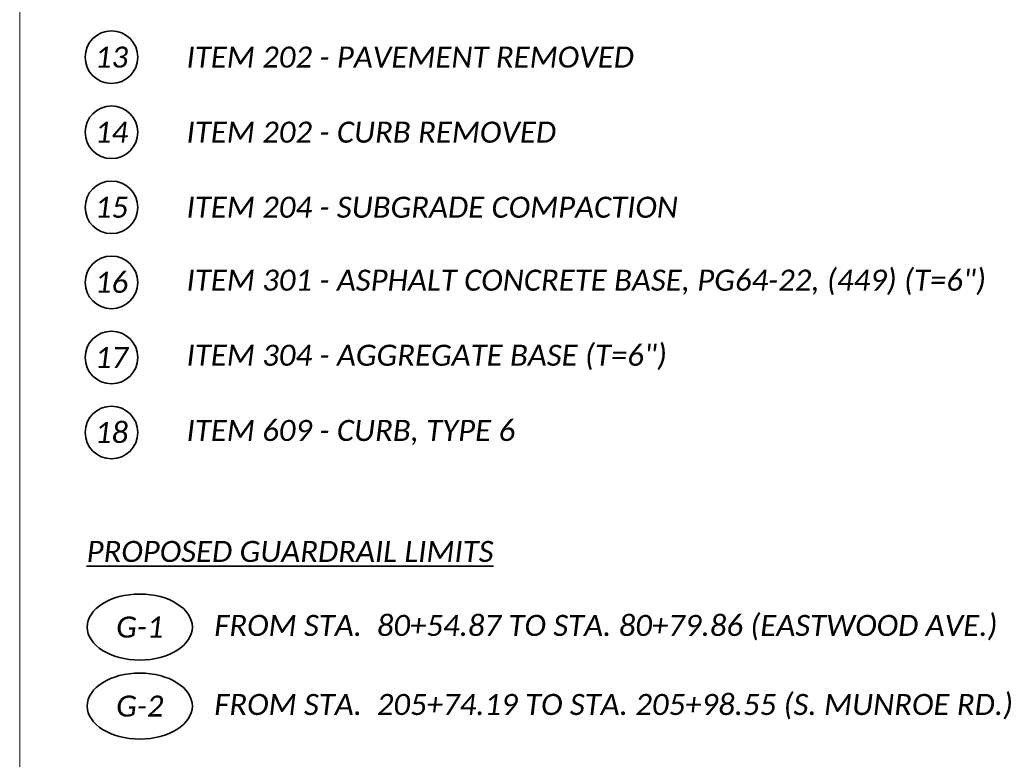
# Model space of a CAD drawing. Header units: feet. Extents: x 2288 to 3199, y 547 to 693.
# Tile 6 of 28: x 2416 to 2442, y 631 to 651. Entities that reach past the tile are written whole.
import ezdxf
from ezdxf.enums import TextEntityAlignment as Align

# ---------------------------------------------------------------- set-up
doc = ezdxf.new("R2010")
doc.units = ezdxf.units.FT
doc.header["$LTSCALE"] = 4
doc.header["$MEASUREMENT"] = 0
doc.layers.get('0').update_dxf_attribs({"lineweight": 15, "true_color": 0xc2ced6})
doc.layers.add('0_Mview', color=7, linetype='Continuous', lineweight=15, plot=False)
doc.layers.add('TX_P_5', color=7, linetype='Continuous', lineweight=35)
doc.styles.add('P_Slanted - Normal Fixed Spacing', font='calibrii.ttf', dxfattribs={"height": 0.14})
doc.dimstyles.new('P_Dec-1 Masked Slanted', dxfattribs={"dimtxt": 0.14, "dimasz": 0.14, "dimexe": 0.21, "dimexo": 0.21, "dimgap": 0.0625, "dimtad": 1, "dimdec": 1, "dimzin": 3, "dimdsep": 46, "dimtxsty": 'P_Slanted - Normal Fixed Spacing', "dimblk": 'Dim1', "dimcen": 0.035, "dimclrd": 95, "dimclre": 95, "dimclrt": 7, "dimaunit": 1, "dimadec": 3, "dimazin": 2, "dimtfac": 1, "dimtdec": 1, "dimtix": 1, "dimtmove": 1, "dimatfit": 3, "dimldrblk": 'Dim1', "dimfxl": 1, "dimtfill": 1, "dimtolj": 1, "dimtzin": 0, "dimlwd": 15, "dimlwe": 15, "dimarcsym": 0})

# ---------------------------------------------------------------- blocks, each defined once
blk = doc.blocks.new('Dim1')
h = blk.add_hatch(color=4)
h.dxf.hatch_style = 1
h.paths.add_polyline_path([(0, 0), (-1, -0.2), (-1, 0.2)])
at = {"color": 4}
blk.add_lwpolyline([(0, 0), (-1, -0.2), (-1, 0.2), (0, 0)], dxfattribs=at)
blk = doc.blocks.new('*U1437')
at = {"linetype": 'ByBlock', "lineweight": -2}
blk.add_ellipse((-0.0002, 0), major_axis=(-0.35, 0), ratio=0.628571, dxfattribs=at)
for points, override in [([(-0.0638, 0.1059), (0, 0)], {"dimldrblk": 'DotSmall'}), ([(0.1118, 0.0055), (0, 0)], {"dimscale": 1, "dimgap": 0.07, "dimtad": 0}), ([(0.0742, -0.1049), (0, 0)], {"dimscale": 1, "dimgap": 0.07, "dimtad": 0, "dimldrblk": 'None'})]:
    blk.add_leader(points, dimstyle='P_Dec-1 Masked Slanted', override=override)
blk.add_wipeout([(0.1223, 0.1955), (0.0658, 0.2055), (-0.0051, 0.2097), (-0.0611, 0.2065), (-0.1174, 0.197), (-0.1725, 0.1806), (-0.2272, 0.1554), (-0.2641, 0.1315), (-0.2961, 0.1028), (-0.3212, 0.0689), (-0.3327, 0.0437), (-0.3384, 0.0217), (-0.3402, 0.0001), (-0.3382, -0.0224), (-0.3323, -0.0446), (-0.3228, -0.0658), (-0.298, -0.101), (-0.2673, -0.1296), (-0.2328, -0.1528), (-0.1783, -0.1786), (-0.1221, -0.1959), (-0.0694, -0.2055), (0, -0.2097), (0.0583, -0.2064), (0.1198, -0.196), (0.1762, -0.1793), (0.2269, -0.156), (0.2631, -0.1322), (0.2971, -0.1007), (0.3209, -0.0677), (0.3321, -0.0431), (0.3378, -0.0218), (0.3398, 0), (0.3378, 0.0218), (0.3319, 0.0438), (0.322, 0.0657), (0.3025, 0.0944), (0.2727, 0.1244), (0.2296, 0.1544), (0.1729, 0.1805)])
at = {"style": 'P_Slanted - Normal Fixed Spacing'}
blk.add_attdef('D-000', text='', height=0.14, dxfattribs=at).set_placement((0, 0), align=Align.MIDDLE)

msp = doc.modelspace()

# ---------------------------------------------------------------- linework, layer by layer
at = {"layer": '0_Mview'}
msp.add_lwpolyline([(2416.095, 692.845), (2538.095, 692.845), (2538.095, 608.845), (2416.095, 608.845)], close=True, dxfattribs=at)
at = {"layer": 'TX_P_5'}
for centre in [(2418.539, 649.95), (2418.539, 647.95), (2418.539, 645.95), (2418.539, 643.95), (2418.539, 641.95), (2418.539, 639.95)]:
    msp.add_circle(centre, 0.7, dxfattribs=at)

# ---------------------------------------------------------------- texts
at = {"layer": 'TX_P_5', "char_height": 0.56, "style": 'P_Slanted - Normal Fixed Spacing'}
for s, insert, attachment_point in [('13', (2418.539, 649.95), 5), ('ITEM 202 - PAVEMENT REMOVED', (2420.539, 649.95), 4), ('14', (2418.539, 647.95), 5), ('ITEM 202 - CURB REMOVED', (2420.539, 647.95), 4), ('15', (2418.539, 645.95), 5), ('ITEM 204 - SUBGRADE COMPACTION', (2420.539, 645.95), 4), ('ITEM 301 - ASPHALT CONCRETE BASE, PG64-22, (449) (T=6")', (2420.539, 643.95), 4), ('16', (2418.539, 643.95), 5), ('17', (2418.539, 641.95), 5), ('ITEM 304 - AGGREGATE BASE (T=6")', (2420.539, 641.95), 4), ('18', (2418.539, 639.95), 5), ('ITEM 609 - CURB, TYPE 6', (2420.539, 639.95), 4), ('{\\LPROPOSED GUARDRAIL LIMITS}', (2417.878, 636.779), 4), ('FROM STA.  80+54.87 TO STA. 80+79.86 (EASTWOOD AVE.)', (2421.277, 634.751), 4), ('FROM STA.  205+74.19 TO STA. 205+98.55 (S. MUNROE RD.)', (2421.277, 632.645), 4)]:
    msp.add_mtext(s, dxfattribs=dict(at, insert=insert, attachment_point=attachment_point))

# ---------------------------------------------------------------- next in the draw order: block references
at = {"layer": 'TX_P_5', "xscale": 4, "yscale": 4, "zscale": 4}
for p, values in [((2419.294, 634.768), {'D-000': 'G-1'}), ((2419.294, 632.663), {'D-000': 'G-2'})]:
    msp.add_blockref('*U1437', p, dxfattribs=at).add_auto_attribs(values)

doc.saveas('drawing.dxf')
